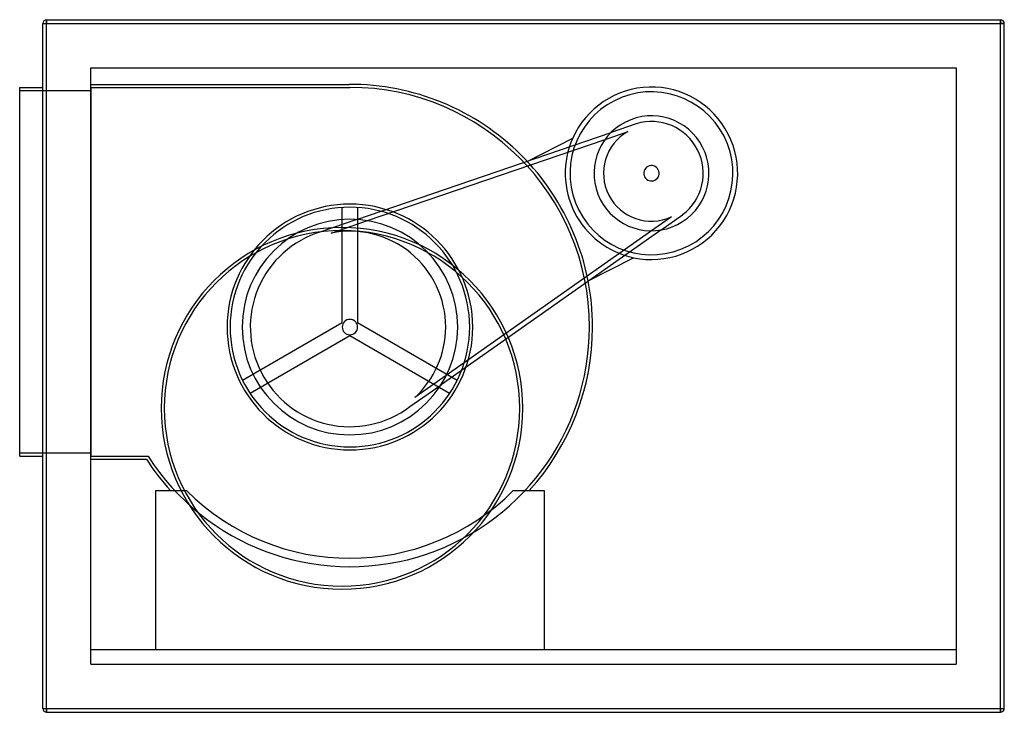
# Model space of a CAD drawing. Header units: millimetres. Extents: x -655 to 625, y -450 to 450.
import ezdxf

# ---------------------------------------------------------------- set-up
doc = ezdxf.new("R2010")
doc.units = ezdxf.units.MM
doc.layers.add('HIDDEN', color=7, linetype='Continuous')
doc.layers.add('THICK', color=7, linetype='Continuous')

msp = doc.modelspace()

# ---------------------------------------------------------------- linework, layer by layer
at = {"layer": 'HIDDEN'}
for p, q in [((-620, 450), (-620, 445)), ((-620, 450), (-620, 450)), ((620, 450), (620, 445)), ((620, 450), (620, 450)), ((-625, 445), (-620, 445)), ((-625, 445), (-625, 445)), ((-620, 445), (620, 445)), ((-620, -445), (-620, 445)), ((620, 445), (625, 445)), ((620, -445), (620, 445)), ((625, 445), (625, 445)), ((-562.5, 387.5), (-562.5, 387.5)), ((-562.5, -387.5), (-562.5, 387.5)), ((-562.5, 387.5), (562.5, 387.5)), ((562.5, 387.5), (562.5, -387.5)), ((562.5, 387.5), (562.5, 387.5)), ((-655, 362), (-655, 362)), ((-625, 362), (-625, 362)), ((-562.5, 366), (-562.5, 366)), ((-562.5, 366), (-226.7, 366)), ((-562.5, 362), (-225.7, 362)), ((-562.5, 362), (-562.5, 362)), ((-562.5, 362), (-562.5, -117)), ((-226.7, 366), (-226.7, 366)), ((-226.7, 366), (-226.7, 366)), ((-226.7, 366), (-226.7, 366)), ((-225.7, 362), (-225.7, 362)), ((-655, 358), (-562.5, 358)), ((-655, 358), (-655, 358)), ((-562.5, 358), (-562.5, 358)), ((146.6, 314.7), (113.7, 303.4)), ((146.6, 314.7), (146.6, 314.7)), ((-216.8, 190.5), (113.7, 303.4)), ((-202.9, 188.9), (106, 294.5)), ((4.8, 265.9), (63.9, 296)), ((63.9, 296), (63.9, 296)), ((106, 294.5), (135.8, 304.7)), ((135.8, 304.7), (135.8, 304.7)), ((4.8, 265.9), (4.8, 265.9)), ((-235.7, 56.4), (-235.7, 206)), ((-235.7, 206), (-235.7, 206)), ((-215.7, 206), (-215.7, 56.4)), ((-215.7, 206), (-215.7, 206)), ((192.3, 193.8), (166.5, 175.6)), ((178.3, 176.6), (206.8, 196.6)), ((192.3, 193.8), (192.3, 193.8)), ((206.8, 196.6), (206.8, 196.6)), ((-216.8, 190.5), (-263.5, 174.5)), ((-250.2, 172.7), (-202.9, 188.9)), ((-263.5, 174.5), (-263.5, 174.5)), ((-250.2, 172.7), (-250.2, 172.7)), ((178.3, 176.6), (-107.3, -24.4)), ((166.5, 175.6), (-100.4, -12.2)), ((84, 110.6), (143.1, 140.7)), ((143.1, 140.7), (143.1, 140.7)), ((84, 110.6), (84, 110.6)), ((-365.2, -18.4), (-235.7, 56.4)), ((-235.7, 56.4), (-235.7, 56.4)), ((-215.7, 56.4), (-215.7, 56.4)), ((-215.7, 56.4), (-86.1, -18.4)), ((-225.7, 39.1), (-355.2, -35.7)), ((-225.7, 39.1), (-225.7, 39.1)), ((-96.1, -35.7), (-225.7, 39.1)), ((-100.4, -12.2), (-141.3, -41)), ((-365.2, -18.4), (-365.2, -18.4)), ((-147.7, -52.8), (-107.3, -24.4)), ((-86.1, -18.4), (-86.1, -18.4)), ((-355.2, -35.7), (-355.2, -35.7)), ((-96.1, -35.7), (-96.1, -35.7)), ((-141.3, -41), (-141.3, -41)), ((-147.7, -52.8), (-147.7, -52.8)), ((-655, -113), (-562.5, -113)), ((-655, -113), (-655, -113)), ((-562.5, -113), (-562.5, -113)), ((-655, -117), (-655, -117)), ((-625, -117), (-625, -117)), ((-562.5, -117), (-562.5, -117)), ((-562.5, -117), (-488, -117)), ((-562.5, -121), (-562.5, -121)), ((-562.5, -121), (-490.2, -121)), ((-490.2, -121), (-490.2, -121)), ((-488, -117), (-488, -117)), ((-478, -161.7), (-478, -161.7)), ((-478, -161.7), (-438, -161.7)), ((-478, -368.5), (-478, -161.7)), ((-458.8, -161.7), (-458.8, -161.7)), ((-438, -161.7), (-438, -161.7)), ((-438, -161.7), (-438, -161.7)), ((-13.3, -161.7), (-13.3, -161.7)), ((-13.3, -161.7), (-13.3, -161.7)), ((-13.3, -161.7), (26.7, -161.7)), ((7.5, -161.7), (7.5, -161.7)), ((26.7, -161.7), (26.7, -161.7)), ((26.7, -161.7), (26.7, -368.5)), ((-562.5, -368.5), (-562.5, -368.5)), ((-562.5, -368.5), (-562.5, -368.5)), ((-562.5, -368.5), (562.5, -368.5)), ((-478, -368.5), (-478, -368.5)), ((-478, -368.5), (26.7, -368.5)), ((-478, -368.5), (-478, -368.5)), ((-478, -368.5), (-478, -368.5)), ((26.7, -368.5), (26.7, -368.5)), ((26.7, -368.5), (26.7, -368.5)), ((26.7, -368.5), (26.7, -368.5)), ((562.5, -368.5), (562.5, -368.5)), ((562.5, -368.5), (562.5, -368.5)), ((-562.5, -387.5), (-562.5, -387.5)), ((-562.5, -387.5), (-562.5, -387.5)), ((-562.5, -387.5), (-562.5, -387.5)), ((-562.5, -387.5), (562.5, -387.5)), ((562.5, -387.5), (562.5, -387.5)), ((562.5, -387.5), (562.5, -387.5)), ((562.5, -387.5), (562.5, -387.5)), ((-625, -445), (-625, -445)), ((-625, -445), (-620, -445)), ((-620, -445), (620, -445)), ((-620, -445), (-620, -450)), ((620, -445), (625, -445)), ((620, -445), (620, -450)), ((625, -445), (625, -445)), ((-620, -450), (-620, -450)), ((620, -450), (620, -450))]:
    msp.add_line(p, q, dxfattribs=at)
for centre, radius, start, end in [((-225.7, 50.6), 315.4, 0, 90.1817), ((-225.7, 50.6), 311.4, 0, 90), ((166.3, 250.4), 112.1, 27, 155.9424), ((166.3, 250.4), 105.9, 27, 117), ((166.3, 250.4), 105.9, 27, 117), ((166.3, 250.4), 105.9, 117, 207), ((166.3, 250.4), 105.9, 117, 207), ((166.3, 250.4), 74.7, 27, 207), ((166.3, 250.4), 67.3, 27, 107), ((166.3, 250.4), 112.1, 155.9424, 207), ((166.3, 250.4), 112.1, 155.9424, 207), ((166.3, 250.4), 105.9, 207, 27), ((166.3, 250.4), 105.9, 207, 27), ((166.3, 250.4), 62.3, 119.3146, 207), ((166.3, 250.4), 112.1, 258.0576, 27), ((166.3, 250.4), 74.7, 207, 27), ((166.3, 250.4), 67.3, 307, 27), ((166.3, 250.4), 10, 27, 207), ((166.3, 250.4), 10, 207, 27), ((166.3, 250.4), 62.3, 207, 294.6854), ((-225.7, 50.6), 159.7, 0, 180), ((-225.7, 50.6), 155.7, 0, 180), ((166.3, 250.4), 112.1, 207, 258.0576), ((166.3, 250.4), 112.1, 207, 258.0576), ((-236, -55), 235, 0, 180), ((-225.7, 50.6), 140.1, 0, 180), ((-236, -55), 231, 0, 180), ((-225.7, 50.6), 129.5, 107, 207), ((-225.7, 50.6), 124.5, 0, 101.366), ((-225.7, 50.6), 10, 0, 180), ((-225.7, 50.6), 311.4, 212.579, 0), ((-225.7, 50.6), 159.7, 180, 0), ((-225.7, 50.6), 155.7, 180, 0), ((-225.7, 50.6), 140.1, 180, 0), ((-225.7, 50.6), 10, 180, 0), ((-225.7, 50.6), 124.5, 312.6339, 0), ((-225.7, 50.6), 315.4, 317.6644, 0), ((-225.7, 50.6), 129.5, 207, 307), ((-236, -55), 235, 180, 0), ((-236, -55), 231, 180, 0), ((-225.7, 50.6), 315.4, 212.9779, 222.3357), ((-225.7, 50.6), 300.4, 225, 315)]:
    msp.add_arc(centre, radius, start, end, dxfattribs=at)
at = {"layer": 'THICK'}
for p, q in [((-620, 450), (620, 450)), ((-620, 445), (-620, 450)), ((620, 445), (620, 450)), ((-625, 445), (-620, 445)), ((-625, -445), (-625, 445)), ((-620, 445), (620, 445)), ((-620, -445), (-620, 445)), ((625, 445), (620, 445)), ((620, -445), (620, 445)), ((625, -445), (625, 445)), ((-655, -117), (-655, 362)), ((-655, 362), (-625, 362)), ((-655, -117), (-625, -117)), ((-625, -445), (-620, -445)), ((-620, -450), (-620, -445)), ((-620, -445), (620, -445)), ((620, -450), (620, -445)), ((620, -445), (625, -445)), ((-620, -450), (620, -450))]:
    msp.add_line(p, q, dxfattribs=at)
for centre, start, end in [((-620, 445), 90, 180), ((620, 445), 0, 90), ((-620, -445), 180, 270), ((620, -445), 270, 0)]:
    msp.add_arc(centre, 5, start, end, dxfattribs=at)

doc.saveas('drawing.dxf')
